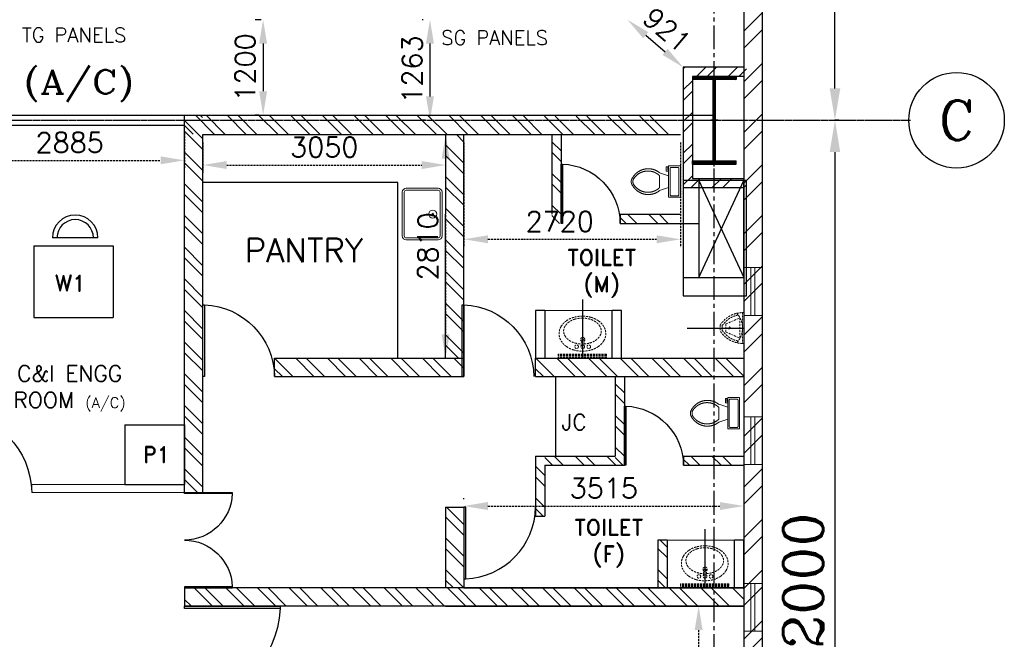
# Model space of a CAD drawing. Extents: x -82582065 to 310651827, y -37687100 to 142977471.
# Tile 64 of 122: x 111150 to 123519, y 32723 to 40508. Entities that reach past the tile are written whole.
import ezdxf
from ezdxf.enums import TextEntityAlignment as Align

# ---------------------------------------------------------------- set-up
doc = ezdxf.new("R2010")
doc.units = 0
doc.header["$LTSCALE"] = 100
doc.header["$MEASUREMENT"] = 0
for name, pattern in [('1 NORTH ELEVATION$0$NORTH ELEVATION$0$HIDDEN', [0.375, 0.25, -0.125]), ('CENTER', [2, 1.25, -0.25, 0.25, -0.25]), ('CENTER2', [1.125, 0.75, -0.125, 0.125, -0.125]), ('CONTINOUS', [0]), ('HIDDEN', [0.375, 0.25, -0.125])]:
    doc.linetypes.add(name, pattern=pattern)
for name, color, linetype in [('0-7-COL', 2, 'CENTER'), ('CL', 6, 'Continuous'), ('COL', 1, 'Continuous'), ('CUT', 7, 'Continuous'), ('DIM', 2, 'Continuous'), ('DOOR', 4, 'Continuous'), ('GRID', 8, 'CENTER'), ('HATCH', 4, 'Continuous'), ('LAYOUT', 6, 'Continuous'), ('MECH_EQ', 3, 'Continuous'), ('PNL', 6, 'Continuous'), ('T', 3, 'Continuous'), ('TEXT', 3, 'Continuous'), ('WALL', 4, 'Continuous'), ('WALLH', 2, 'Continuous')]:
    doc.layers.add(name, color=color, linetype=linetype)
for name, color, linetype, lineweight in [('A-DOOR TAG', 3, 'Continuous', 15), ('ALUMINIUM PART', 4, 'CONTINOUS', 13), ('CCONTHIN', 15, '1 NORTH ELEVATION$0$NORTH ELEVATION$0$HIDDEN', 13), ('CHAT', 11, 'Continuous', 13), ('WALL HATCH', 251, 'Continuous', 13), ('WIN', 31, 'Continuous', 13)]:
    doc.layers.add(name, color=color, linetype=linetype, lineweight=lineweight)
doc.styles.add('ROMANC', font='ROMANC.SHX')
doc.styles.add('ROMAND', font='romand.shx')
doc.styles.add('ROMANS', font='romans')
doc.dimstyles.new('GS', dxfattribs={"dimscale": 100, "dimtxt": 2.5, "dimasz": 3, "dimexe": 1, "dimexo": 1, "dimgap": 1, "dimtad": 1, "dimdec": 0, "dimzin": 0, "dimdsep": 46, "dimtxsty": 'ROMANS', "dimcen": 0.09, "dimclrd": 4, "dimclre": 8, "dimclrt": 3, "dimadec": 0, "dimazin": 0, "dimtfac": 1, "dimtdec": 0, "dimtofl": 0, "dimtmove": 0, "dimatfit": 3, "dimfxl": 1, "dimtolj": 1, "dimtzin": 0, "dimarcsym": 0})
doc.dimstyles.new('STANDARD$0', dxfattribs={"dimtxt": 250, "dimasz": 200, "dimexe": 0, "dimexo": 0, "dimgap": 100, "dimtad": 1, "dimdec": 0, "dimlfac": 0.01, "dimzin": 0, "dimdsep": 46, "dimtxsty": 'ROMANS', "dimcen": 0.09, "dimclrd": 4, "dimclre": 8, "dimclrt": 3, "dimadec": 0, "dimazin": 0, "dimtfac": 1, "dimtdec": 0, "dimtmove": 0, "dimatfit": 3, "dimfxl": 1, "dimtolj": 1, "dimtzin": 0, "dimarcsym": 0})

# ---------------------------------------------------------------- blocks, each defined once
blk = doc.blocks.new('*D330')
at = {"layer": 'Defpoints', "color": 0, "linetype": 'Continuous', "transparency": 16777216}
for p in [(121392, 54745), (121442, 54745), (121442, 39245)]:
    blk.add_point(p, dxfattribs=at)
at = {"layer": 'DIM', "linetype": 'Continuous', "lineweight": -2, "transparency": 16777216}
for p, q in [((121442, 54745), (121392, 54745)), ((121442, 39245), (121392, 39245))]:
    blk.add_line(p, q, dxfattribs=at)
at = {"layer": 'DIM', "color": 4, "linetype": 'Continuous', "lineweight": -2, "transparency": 16777216}
blk.add_line((121392, 39645), (121392, 54345), dxfattribs=at)
at = {"layer": 'DIM', "color": 4, "linetype": 'Continuous', "transparency": 16777216}
for points in [[(121325, 54345), (121458, 54345), (121392, 54745)], [(121325, 39645), (121458, 39645), (121392, 39245)]]:
    blk.add_solid(points, dxfattribs=at)
at = {"layer": 'DIM', "linetype": 'Continuous', "transparency": 16777216, "insert": (120992, 46995), "char_height": 500, "attachment_point": 5, "rotation": 90, "style": 'ROMANC'}
blk.add_mtext('\\A1;15500', dxfattribs=at)
blk = doc.blocks.new('*D331')
at = {"layer": 'Defpoints', "color": 0, "linetype": 'Continuous', "transparency": 16777216}
for p in [(121392, 39245), (121392, 27244), (121392, 27244)]:
    blk.add_point(p, dxfattribs=at)
at = {"layer": 'DIM', "linetype": 'Continuous', "lineweight": -2, "transparency": 16777216}
blk.add_line((121392, 39245), (121392, 39245), dxfattribs=at)
at = {"layer": 'DIM', "color": 4, "linetype": 'Continuous', "lineweight": -2, "transparency": 16777216}
blk.add_line((121392, 38845), (121392, 27644), dxfattribs=at)
at = {"layer": 'DIM', "color": 4, "linetype": 'Continuous', "transparency": 16777216}
for points in [[(121325, 38845), (121458, 38845), (121392, 39245)], [(121325, 27644), (121458, 27644), (121392, 27244)]]:
    blk.add_solid(points, dxfattribs=at)
at = {"layer": 'DIM', "linetype": 'Continuous', "transparency": 16777216, "insert": (120992, 33245), "char_height": 500, "attachment_point": 5, "rotation": 90, "style": 'ROMANC'}
blk.add_mtext('\\A1;12000', dxfattribs=at)
blk = doc.blocks.new('A$C14326149')
at = {"layer": 'COL'}
h = blk.add_hatch(dxfattribs=at)
h.set_pattern_fill('ANSI31', color=256, scale=100, style=0)
h.paths.add_polyline_path([(275, 550), (0, 550), (0, 510), (275, 510)])
h.paths.add_polyline_path([(0, 510), (0, 550), (-275, 550), (-275, 510)])
h.paths.add_polyline_path([(0, -550), (0, -510), (-275, -510), (-275, -550)])
h.paths.add_polyline_path([(0, -510), (0, -550), (275, -550), (275, -510)])
h.paths.add_polyline_path([(-16, 0), (0, 0), (0, 510), (-16, 510)])
h.paths.add_polyline_path([(0, 0), (16, 0), (16, 510), (0, 510)])
h.paths.add_polyline_path([(16, 0), (0, 0), (0, -510), (16, -510)])
h.paths.add_polyline_path([(-16, -510), (0, -510), (0, 0), (-16, 0)])
for p, q in [((275, 550), (-275, 550)), ((-275, 550), (-275, 510)), ((275, 510), (-275, 510)), ((-16, -510), (-16, 510)), ((16, -510), (16, 510)), ((275, 550), (275, 510)), ((-275, -510), (275, -510)), ((-275, -550), (-275, -510)), ((-275, -550), (275, -550)), ((275, -550), (275, -510))]:
    blk.add_line(p, q, dxfattribs=at)
at = {"layer": 'COL', "color": 2}
for p, q in [((0, -582), (0, 582)), ((44, 0), (-44, 0))]:
    blk.add_line(p, q, dxfattribs=at)
blk = doc.blocks.new('*D359')
at = {"layer": 'Defpoints', "color": 0, "transparency": 16777216}
for p in [(114285, 40508), (114208, 39308), (114256, 39308)]:
    blk.add_point(p, dxfattribs=at)
at = {"layer": 'WALLH', "color": 8, "lineweight": -2, "transparency": 16777216}
for p, q in [((114185, 40508), (114108, 40508)), ((114156, 39308), (114108, 39308))]:
    blk.add_line(p, q, dxfattribs=at)
at = {"layer": 'WALLH', "color": 4, "lineweight": -2, "transparency": 16777216}
blk.add_line((114208, 40208), (114208, 39608), dxfattribs=at)
at = {"layer": 'WALLH', "color": 4, "transparency": 16777216}
for points in [[(114158, 40208), (114258, 40208), (114208, 40508)], [(114158, 39608), (114258, 39608), (114208, 39308)]]:
    blk.add_solid(points, dxfattribs=at)
at = {"layer": 'WALLH', "color": 3, "transparency": 16777216, "insert": (113983, 39908), "char_height": 250, "attachment_point": 5, "rotation": 90, "style": 'ROMANS'}
blk.add_mtext('\\A1;1200', dxfattribs=at)
blk = doc.blocks.new('*D371')
at = {"layer": 'Defpoints', "color": 0, "transparency": 16777216}
for p in [(116317, 40508), (116304, 39244), (116349, 39244)]:
    blk.add_point(p, dxfattribs=at)
at = {"layer": 'WALLH', "color": 8, "lineweight": -2, "transparency": 16777216}
for p, q in [((116217, 40508), (116204, 40508)), ((116249, 39244), (116204, 39244))]:
    blk.add_line(p, q, dxfattribs=at)
at = {"layer": 'WALLH', "color": 4, "lineweight": -2, "transparency": 16777216}
blk.add_line((116304, 40208), (116304, 39544), dxfattribs=at)
at = {"layer": 'WALLH', "color": 4, "transparency": 16777216}
for points in [[(116254, 40208), (116354, 40208), (116304, 40508)], [(116254, 39544), (116354, 39544), (116304, 39244)]]:
    blk.add_solid(points, dxfattribs=at)
at = {"layer": 'WALLH', "color": 3, "transparency": 16777216, "insert": (116079, 39882), "char_height": 250, "attachment_point": 5, "rotation": 90, "style": 'ROMANS'}
blk.add_mtext('\\A1;1263', dxfattribs=at)
blk = doc.blocks.new('*D372')
at = {"layer": 'Defpoints', "color": 0, "transparency": 16777216}
for p in [(118785, 40508), (119486, 39909), (119486, 39909)]:
    blk.add_point(p, dxfattribs=at)
at = {"layer": 'WALLH', "color": 4, "lineweight": -2, "transparency": 16777216}
blk.add_line((119014, 40313), (119258, 40104), dxfattribs=at)
at = {"layer": 'WALLH', "color": 4, "transparency": 16777216}
for points in [[(119046, 40351), (118981, 40275), (118785, 40508)], [(119290, 40142), (119225, 40066), (119486, 39909)]]:
    blk.add_solid(points, dxfattribs=at)
at = {"layer": 'WALLH', "color": 3, "transparency": 16777216, "insert": (119282, 40380), "char_height": 250, "attachment_point": 5, "rotation": 319.48, "style": 'ROMANS'}
blk.add_mtext('\\A1;921', dxfattribs=at)
blk = doc.blocks.new('SERVICE BUILDING-ARCH$0$dd1')
at = {"layer": 'DOOR'}
blk.add_lwpolyline([(-1000, 975), (0, 975), (0, 1000), (-1000, 1000)], close=True, dxfattribs=at)
blk.add_arc((13, 1014), 1014, 182.2093, 269.2412, dxfattribs=at)
blk = doc.blocks.new('door- 2.5x2.1')
at = {"layer": 'DOOR'}
for points in [[(382879, 588916), (382879, 589647), (382861, 589647), (382861, 588916)], [(384305, 588916), (384305, 589647), (384323, 589647), (384323, 588916)]]:
    blk.add_lwpolyline(points, close=True, dxfattribs=at)
for centre, start, end in [((382850, 589657), 272.2093, 359.2412), ((384333, 589657), 180.7588, 267.7907)]:
    blk.add_arc(centre, 742, start, end, dxfattribs=at)
blk = doc.blocks.new('Toilet')
for p, q in [((9.5, -7), (9.5, -3)), ((-10, -9.5), (-8, -9.5)), ((-10, -10.5), (-10, -9.5)), ((-7, -10.5), (-10, -10.5)), ((-8, -9.5), (-8, -9)), ((-7, -9), (-7, -10.5)), ((-4, -9), (-6, -15)), ((4, -9), (6, -15)), ((4, -15), (-4, -15))]:
    blk.add_line(p, q)
blk.add_lwpolyline([(10.5, -9), (10.5, -1), (-10.5, -1), (-10.5, -9)], close=True)
for points in [[(-9.5, -3), (-9.5, -7)], [(8.5, -2), (-8.5, -2)], [(-8.5, -8), (8.5, -8)]]:
    blk.add_lwpolyline(points)
for centre, radius, start, end in [((-8.62, -2.88), 0.884, 81.8699, 188.1301), ((8.62, -2.88), 0.884, 351.8699, 98.1301), ((-8.62, -7.12), 0.884, 171.8699, 278.1301), ((8.62, -7.12), 0.884, 261.8699, 8.1301), ((3.52, -22.58), 12.17, 141.46911, 247.97143), ((4.2, -22.82), 11.33, 136.36773, 238.94682), ((-3.52, -22.58), 12.17, 292.02843, 38.53071), ((-4.2, -22.82), 11.33, 301.05301, 43.63209), ((0, -28.88), 4, 245.73182, 294.26817), ((0, -30), 4, 254.86053, 285.13947)]:
    blk.add_arc(centre, radius, start, end)
blk = doc.blocks.new('*U76')
for p, q in [((-27, 308), (43, 308)), ((-20, 283), (35, 283)), ((-43, 235), (-121, 59)), ((-43, 235), (58, 235)), ((58, 235), (136, 59)), ((-186, 29), (201, 29)), ((-186, 29), (-186, 12)), ((-186, 12), (201, 12)), ((-121, 59), (136, 59)), ((201, 12), (201, 29))]:
    blk.add_line(p, q)
blk.add_circle((7, 194), 12.7)
for centre, radius, start, end in [((148, 24), 334, 121.6971, 179.1551), ((148, 24), 309, 123.0108, 169.3055), ((-133, 24), 309, 10.6945, 56.9892), ((-133, 24), 334, 0.8449, 58.3029), ((8, 300), 273, 227.252, 312.748)]:
    blk.add_arc(centre, radius, start, end)
blk = doc.blocks.new('*D386')
at = {"layer": 'CUT', "color": 8, "linetype": 'HIDDEN', "lineweight": -2, "transparency": 16777216}
for p, q in [((113450, 38964), (113450, 38582)), ((116501, 38964), (116501, 38582))]:
    blk.add_line(p, q, dxfattribs=at)
at = {"layer": 'CUT', "color": 4, "linetype": 'HIDDEN', "lineweight": -2, "transparency": 16777216}
blk.add_line((113750, 38682), (116201, 38682), dxfattribs=at)
at = {"layer": 'CUT', "color": 4, "linetype": 'HIDDEN', "transparency": 16777216}
for points in [[(113750, 38732), (113750, 38632), (113450, 38682)], [(116201, 38732), (116201, 38632), (116501, 38682)]]:
    blk.add_solid(points, dxfattribs=at)
at = {"layer": 'Defpoints', "color": 0, "linetype": 'HIDDEN', "transparency": 16777216}
for p in [(113450, 39064), (116501, 39064), (116501, 38682)]:
    blk.add_point(p, dxfattribs=at)
at = {"layer": 'CUT', "color": 3, "linetype": 'HIDDEN', "transparency": 16777216, "insert": (114976, 38907), "char_height": 250, "attachment_point": 5, "style": 'ROMANS'}
blk.add_mtext('\\A1;3050', dxfattribs=at)
blk = doc.blocks.new('*D387')
at = {"color": 8, "linetype": 'HIDDEN', "lineweight": -2, "transparency": 16777216}
for p, q in [((110336, 39054), (110336, 38641)), ((113220, 39083), (113220, 38641))]:
    blk.add_line(p, q, dxfattribs=at)
at = {"color": 4, "linetype": 'HIDDEN', "lineweight": -2, "transparency": 16777216}
blk.add_line((110636, 38741), (112920, 38741), dxfattribs=at)
at = {"color": 4, "linetype": 'HIDDEN', "transparency": 16777216}
for points in [[(110636, 38791), (110636, 38691), (110336, 38741)], [(112920, 38791), (112920, 38691), (113220, 38741)]]:
    blk.add_solid(points, dxfattribs=at)
at = {"layer": 'Defpoints', "color": 0, "linetype": 'HIDDEN', "transparency": 16777216}
for p in [(110336, 39154), (113220, 39183), (113220, 38741)]:
    blk.add_point(p, dxfattribs=at)
at = {"color": 3, "linetype": 'HIDDEN', "transparency": 16777216, "insert": (111778, 38966), "char_height": 250, "attachment_point": 5, "style": 'ROMANS'}
blk.add_mtext('\\A1;2885', dxfattribs=at)
blk = doc.blocks.new('*D388')
at = {"layer": 'CUT', "color": 8, "linetype": 'HIDDEN', "lineweight": -2, "transparency": 16777216}
for p, q in [((116731, 38964), (116731, 37649)), ((119451, 38964), (119451, 37649))]:
    blk.add_line(p, q, dxfattribs=at)
at = {"layer": 'CUT', "color": 4, "linetype": 'HIDDEN', "lineweight": -2, "transparency": 16777216}
blk.add_line((117031, 37749), (119151, 37749), dxfattribs=at)
at = {"layer": 'CUT', "color": 4, "linetype": 'HIDDEN', "transparency": 16777216}
for points in [[(117031, 37799), (117031, 37699), (116731, 37749)], [(119151, 37799), (119151, 37699), (119451, 37749)]]:
    blk.add_solid(points, dxfattribs=at)
at = {"layer": 'Defpoints', "color": 0, "linetype": 'HIDDEN', "transparency": 16777216}
for p in [(116731, 39064), (119451, 39064), (119451, 37749)]:
    blk.add_point(p, dxfattribs=at)
at = {"layer": 'CUT', "color": 3, "linetype": 'HIDDEN', "transparency": 16777216, "insert": (117934, 37974), "char_height": 250, "attachment_point": 5, "style": 'ROMANS'}
blk.add_mtext('\\A1;2720', dxfattribs=at)
blk = doc.blocks.new('*D390')
at = {"layer": 'CUT', "color": 8, "linetype": 'HIDDEN', "lineweight": -2, "transparency": 16777216}
for p, q in [((116401, 39064), (116401, 39064)), ((116401, 36255), (116401, 36255))]:
    blk.add_line(p, q, dxfattribs=at)
at = {"layer": 'CUT', "color": 4, "linetype": 'HIDDEN', "lineweight": -2, "transparency": 16777216}
blk.add_line((116501, 38764), (116501, 36555), dxfattribs=at)
at = {"layer": 'CUT', "color": 4, "linetype": 'HIDDEN', "transparency": 16777216}
for points in [[(116451, 38764), (116551, 38764), (116501, 39064)], [(116451, 36555), (116551, 36555), (116501, 36255)]]:
    blk.add_solid(points, dxfattribs=at)
at = {"layer": 'Defpoints', "color": 0, "linetype": 'HIDDEN', "transparency": 16777216}
for p in [(116501, 39064), (116501, 36255), (116501, 36255)]:
    blk.add_point(p, dxfattribs=at)
at = {"layer": 'CUT', "color": 3, "linetype": 'HIDDEN', "transparency": 16777216, "insert": (116276, 37660), "char_height": 250, "attachment_point": 5, "rotation": 90, "style": 'ROMANS'}
blk.add_mtext('\\A1;2810', dxfattribs=at)
blk = doc.blocks.new('*D391')
at = {"layer": 'CUT', "color": 8, "linetype": 'HIDDEN', "lineweight": -2, "transparency": 16777216}
for p, q in [((116731, 34484), (116731, 34498)), ((120246, 34310), (120246, 34298))]:
    blk.add_line(p, q, dxfattribs=at)
at = {"layer": 'CUT', "color": 4, "linetype": 'HIDDEN', "lineweight": -2, "transparency": 16777216}
blk.add_line((117031, 34398), (119946, 34398), dxfattribs=at)
at = {"layer": 'CUT', "color": 4, "linetype": 'HIDDEN', "transparency": 16777216}
for points in [[(117031, 34448), (117031, 34348), (116731, 34398)], [(119946, 34448), (119946, 34348), (120246, 34398)]]:
    blk.add_solid(points, dxfattribs=at)
at = {"layer": 'Defpoints', "color": 0, "linetype": 'HIDDEN', "transparency": 16777216}
for p in [(120246, 34410), (120246, 34398), (116731, 34384)]:
    blk.add_point(p, dxfattribs=at)
at = {"layer": 'CUT', "color": 3, "linetype": 'HIDDEN', "transparency": 16777216, "insert": (118488, 34623), "char_height": 250, "attachment_point": 5, "style": 'ROMANS'}
blk.add_mtext('\\A1;3515', dxfattribs=at)
blk = doc.blocks.new('*D392')
at = {"layer": 'CUT', "color": 8, "linetype": 'HIDDEN', "lineweight": -2, "transparency": 16777216}
for p, q in [((120146, 33139), (119579, 33139)), ((120146, 28252), (119579, 28252))]:
    blk.add_line(p, q, dxfattribs=at)
at = {"layer": 'CUT', "color": 4, "linetype": 'HIDDEN', "lineweight": -2, "transparency": 16777216}
blk.add_line((119679, 32839), (119679, 28552), dxfattribs=at)
at = {"layer": 'CUT', "color": 4, "linetype": 'HIDDEN', "transparency": 16777216}
for points in [[(119629, 32839), (119729, 32839), (119679, 33139)], [(119629, 28552), (119729, 28552), (119679, 28252)]]:
    blk.add_solid(points, dxfattribs=at)
at = {"layer": 'Defpoints', "color": 0, "linetype": 'HIDDEN', "transparency": 16777216}
for p in [(120246, 33139), (119679, 28252), (120246, 28252)]:
    blk.add_point(p, dxfattribs=at)
at = {"layer": 'CUT', "color": 3, "linetype": 'HIDDEN', "transparency": 16777216, "insert": (119454, 30606), "char_height": 250, "attachment_point": 5, "rotation": 90, "style": 'ROMANS'}
blk.add_mtext('\\A1;4888', dxfattribs=at)

msp = doc.modelspace()

# ---------------------------------------------------------------- hatches: boundary and pattern name
at = {"layer": 'HATCH'}
h = msp.add_hatch(dxfattribs=at)
h.set_pattern_fill('ANSI32', color=256, scale=1200, style=0)
h.set_pattern_definition([(45, (2243.2, 0), (-318.198, 318.198), []), (45, (2455.33, 0), (-318.198, 318.198), [])])
h.paths.add_polyline_path([(120247.3, 59776.9), (120475.7, 59776.9), (120475.7, 62501.9), (120247.5, 62501.9)])
h.paths.add_polyline_path([(120245.7, 48776.9), (120475.7, 48776.9), (120475.7, 59776.9), (120245.7, 59776.9)])
h.paths.add_polyline_path([(120245.7, 42276.9), (120475.7, 42276.9), (120475.7, 48776.9), (120246.5, 48776.9)])
h.paths.add_polyline_path([(120245.7, 34776.9), (120475.7, 34776.9), (120475.7, 38276.9), (120475.7, 38276.9), (120475.7, 42276.9), (120246, 42276.9), (120245.7, 38506.9), (120245.7, 38506.9)])
h.paths.add_polyline_path([(120475.7, 34776.9), (120245.7, 34776.9), (120245.7, 28196.9), (120245.7, 28196.9), (120245.7, 26186.9), (120475.7, 26186.9), (120475.7, 28426.9), (120475.7, 28426.9)])
at = {"layer": 'WALL HATCH'}
h = msp.add_hatch(dxfattribs=at)
h.set_pattern_fill('ANSI32', color=256, scale=750, style=0)
h.set_pattern_definition([(45, (-435422.58, -161684.74), (-198.87378, 198.87378), []), (45, (-435290, -161684.74), (-198.87378, 198.87378), [])])
h.paths.add_polyline_path([(119600.7, 39794.5), (120280.7, 39794.5), (120280.7, 39909.5), (119485.7, 39909.5), (119485.7, 38399.5), (120280.7, 38399.5), (120280.7, 38514.5), (119600.7, 38514.5)])
h = msp.add_hatch(dxfattribs=at)
h.set_pattern_fill('ANSI32', color=256, scale=750, angle=-90, style=0)
h.set_pattern_definition([(315, (-80543.5, 568642.83), (198.87378, 198.87378), []), (315, (-80543.5, 568510.25), (198.87378, 198.87378), [])])
h.paths.add_polyline_path([(119325.7, 39064.5), (119325.7, 39294.5), (113220.4, 39308), (113220.4, 39072)])
h = msp.add_hatch(dxfattribs=at)
h.set_pattern_fill('ANSI32', color=256, scale=750, angle=-90, style=0)
h.set_pattern_definition([(315, (-83928.82, 560552.67), (198.87378, 198.87378), []), (315, (-83928.82, 560420.1), (198.87378, 198.87378), [])])
h.paths.add_polyline_path([(113450.4, 34569.3), (113220.4, 34569.3), (113220.4, 39308), (113445, 39308)])
h = msp.add_hatch(dxfattribs=at)
h.set_pattern_fill('ANSI32', color=256, scale=750, angle=-90, style=0)
h.set_pattern_definition([(315, (-80648.5, 562237.94), (198.87378, 198.87378), []), (315, (-80648.5, 562105.36), (198.87378, 198.87378), [])])
h.paths.add_polyline_path([(116730.7, 36254.5), (116500.7, 36254.5), (116500.7, 39064.5), (116730.7, 39064.5)])
h = msp.add_hatch(dxfattribs=at)
h.set_pattern_fill('ANSI32', color=256, scale=750, angle=-90, style=0)
h.set_pattern_definition([(315, (-80868.5, 561842.95), (198.87378, 198.87378), []), (315, (-80868.5, 561710.37), (198.87378, 198.87378), [])])
h.paths.add_polyline_path([(117950.7, 39064.5), (117835.7, 39064.5), (117835.7, 37949.5), (117950.7, 37949.5)])
h = msp.add_hatch(dxfattribs=at)
h.set_pattern_fill('ANSI32', color=256, scale=750, angle=-90, style=0)
h.set_pattern_definition([(315, (-80418.5, 562227.95), (198.87378, 198.87378), []), (315, (-80418.5, 562095.37), (198.87378, 198.87378), [])])
h.paths.add_polyline_path([(118694.4, 37949.5), (118694.4, 38064.5), (119450.7, 38064.5), (119450.7, 37949.5)])
h = msp.add_hatch(dxfattribs=at)
h.set_pattern_fill('ANSI32', color=256, scale=750, angle=-90, style=0)
h.set_pattern_definition([(315, (-83928.84, 568642.84), (198.87378, 198.87378), []), (315, (-83928.84, 568510.26), (198.87378, 198.87378), [])])
h.paths.add_polyline_path([(114350.4, 36254.5), (114350.4, 36024.5), (116730.7, 36024.5), (116730.7, 36254.5)])
h = msp.add_hatch(dxfattribs=at)
h.set_pattern_fill('ANSI32', color=256, scale=750, angle=-90, style=0)
h.set_pattern_definition([(315, (-80648.5, 568642.83), (198.87378, 198.87378), []), (315, (-80648.5, 568510.25), (198.87378, 198.87378), [])])
h.paths.add_polyline_path([(117630.7, 36254.5), (117630.7, 36024.5), (120245.7, 36024.5), (120245.7, 36254.5)])
h = msp.add_hatch(dxfattribs=at)
h.set_pattern_fill('ANSI32', color=256, scale=750, angle=-90, style=0)
h.set_pattern_definition([(315, (-80073.5, 558802.98), (198.87378, 198.87378), []), (315, (-80073.5, 558670.4), (198.87378, 198.87378), [])])
h.paths.add_polyline_path([(118745.7, 36024.5), (118630.7, 36024.5), (118630.7, 34909.5), (118745.7, 34909.5)])
h = msp.add_hatch(dxfattribs=at)
h.set_pattern_fill('ANSI32', color=256, scale=750, angle=-90, style=0)
h.set_pattern_definition([(315, (-81073.53, 558162.95), (198.87378, 198.87378), []), (315, (-81073.53, 558030.37), (198.87378, 198.87378), [])])
h.paths.add_polyline_path([(117745.7, 34909.5), (117630.7, 35024.5), (117630.7, 34269.5), (117745.7, 34269.5)])
h = msp.add_hatch(dxfattribs=at)
h.set_pattern_fill('ANSI32', color=256, scale=750, angle=-90, style=0)
h.set_pattern_definition([(315, (-80533.5, 567527.84), (198.87378, 198.87378), []), (315, (-80533.5, 567395.26), (198.87378, 198.87378), [])])
h.paths.add_polyline_path([(117745.7, 35024.5), (117745.7, 34909.5), (118755, 34909.5), (118630.7, 35024.5)])
h = msp.add_hatch(dxfattribs=at)
h.set_pattern_fill('ANSI32', color=256, scale=750, angle=-90, style=0)
h.set_pattern_definition([(315, (-79623.5, 559187.98), (198.87378, 198.87378), []), (315, (-79623.5, 559055.4), (198.87378, 198.87378), [])])
edge = h.paths.add_edge_path()
edge.add_arc((118735.3, 34899.5), 754.2, 0.75883, 9.53922)
edge.add_line((119479, 35024.5), (120245.7, 35024.5))
edge.add_line((120245.7, 35024.5), (120245.7, 34909.5))
edge.add_line((120245.7, 34909.5), (119489.4, 34909.5))
h = msp.add_hatch(dxfattribs=at)
h.set_pattern_fill('ANSI32', color=256, scale=750, angle=-90, style=0)
h.set_pattern_definition([(315, (-82203.53, 557262.95), (198.87378, 198.87378), []), (315, (-82203.53, 557130.37), (198.87378, 198.87378), [])])
h.paths.add_polyline_path([(116730.7, 34384.5), (116500.7, 34384.5), (116500.7, 33369.5), (116730.7, 33369.5)])
h = msp.add_hatch(dxfattribs=at)
h.set_pattern_fill('ANSI32', color=256, scale=750, angle=-90, style=0)
h.set_pattern_definition([(315, (-79536.94, 557262.94), (198.87378, 198.87378), []), (315, (-79536.94, 557130.36), (198.87378, 198.87378), [])])
h.paths.add_polyline_path([(119282.3, 33969.5), (119167.3, 33969.5), (119167.3, 33369.5), (119282.3, 33369.5)])
h = msp.add_hatch(dxfattribs=at)
h.set_pattern_fill('ANSI32', color=256, scale=750, angle=-90, style=0)
h.set_pattern_definition([(315, (-80543.5, 562687.83), (198.87378, 198.87378), []), (315, (-80543.5, 562555.24), (198.87378, 198.87378), [])])
h.paths.add_polyline_path([(120245.7, 33139.5), (120245.7, 33369.5), (113220.4, 33369.3), (113220.4, 33139.5)])

# ---------------------------------------------------------------- linework, layer by layer
at = {"layer": '0-7-COL', "color": 6, "linetype": 'Continuous'}
msp.add_circle((122919, 39244.5), 600, dxfattribs=at)
at = {"layer": 'ALUMINIUM PART'}
for p, q in [((113220.4, 34669.3), (111300.7, 34669.3)), ((111300.7, 34569.2), (111300.7, 34669.3)), ((113450.4, 34569.3), (111300.7, 34569.3))]:
    msp.add_line(p, q, dxfattribs=at)
at = {"layer": 'CCONTHIN', "linetype": 'Continuous'}
for p, q in [((116005.7, 38391), (116405.7, 38391)), ((116005.7, 38366), (116405.7, 38366)), ((115955.7, 37791), (115955.7, 38341)), ((115980.7, 37791), (115980.7, 38341)), ((116430.7, 38341), (116430.7, 37791)), ((116455.7, 38341), (116455.7, 37791)), ((116405.7, 37766), (116005.7, 37766)), ((116405.7, 37741), (116005.7, 37741)), ((117745.7, 36854.5), (118594.2, 36854.5)), ((119282.3, 33969.5), (120130.7, 33969.5))]:
    msp.add_line(p, q, dxfattribs=at)
at = {"layer": 'CCONTHIN'}
for p, q in [((118200.8, 36401.3), (118209.7, 36490.4)), ((118209.7, 36490.4), (118236.6, 36490.4)), ((118236.6, 36490.4), (118245.5, 36401.3)), ((118523.1, 36254.5), (117713.1, 36254.5)), ((118523.1, 36305.7), (117914.7, 36305.7)), ((117914.7, 36305.7), (117914.7, 36254.5)), ((118523.1, 36292.6), (117914.7, 36292.6)), ((118523.1, 36278.9), (117914.7, 36278.9)), ((118523.1, 36265.8), (117914.7, 36265.8)), ((118523.6, 36305.7), (118523.6, 36254.5)), ((119737.3, 33516.3), (119746.3, 33605.4)), ((119746.3, 33605.4), (119773.1, 33605.4)), ((119773.1, 33605.4), (119782.1, 33516.3)), ((120059.7, 33420.6), (119451.3, 33420.6)), ((119451.3, 33420.6), (119451.3, 33369.5)), ((120059.7, 33407.6), (119451.3, 33407.6)), ((120060.2, 33420.6), (120060.2, 33369.5)), ((120059.7, 33369.5), (119249.7, 33369.5)), ((120059.7, 33393.8), (119451.3, 33393.8)), ((120059.7, 33380.8), (119451.3, 33380.8))]:
    msp.add_line(p, q, dxfattribs=at)
for points in [[(118488.1, 36651.7, 0.1069454), (118418.7, 36725.7, 0.0815881), (118328.7, 36768.2, 0.0697201), (118219.2, 36783.6, 0.0697201), (118109.7, 36768.2, 0.0815881), (118019.6, 36725.7, 0.1069454), (117950.2, 36651.7, 0.2770668), (117950.2, 36475)], [(118240.9, 36433.4, 0.0537435), (118313, 36445.9, 0.0815881), (118386.3, 36480.5, 0.1069454), (118439.2, 36536.8, 0.2770668), (118439.2, 36654.8, 0.1069454), (118386.3, 36711.1, 0.0815881), (118313, 36745.8, 0.0697201), (118219.2, 36758.9, 0.0697201), (118125.4, 36745.8, 0.0815881), (118052.1, 36711.1, 0.1069454), (117999.2, 36654.8, 0.2770668), (117999.2, 36536.8, 0.1069454), (118052.1, 36480.5, 0.0815881), (118125.4, 36445.9, 0.0595755), (118205.4, 36433)], [(118328.7, 36358.5, 0.0815881), (118418.7, 36401.1, 0.1069454), (118488.1, 36475, 0.2770668), (118488.1, 36651.7)], [(117950.2, 36475, 0.1069454), (118019.6, 36401.1, 0.0815881), (118109.7, 36358.5, 0.1401213), (118328.7, 36358.5)], [(120024.7, 33766.7, 0.1069454), (119955.3, 33840.7, 0.0815881), (119865.2, 33883.2, 0.0697201), (119755.7, 33898.5, 0.0697201), (119646.2, 33883.2, 0.0815881), (119556.2, 33840.7, 0.1069454), (119486.8, 33766.7, 0.2770668), (119486.8, 33590)], [(119777.4, 33548.4, 0.0537435), (119849.5, 33560.8, 0.0815881), (119922.8, 33595.5, 0.1069454), (119975.7, 33651.8, 0.2770668), (119975.7, 33769.8, 0.1069454), (119922.8, 33826.1, 0.0815881), (119849.5, 33860.7, 0.0697201), (119755.7, 33873.9, 0.0697201), (119661.9, 33860.7, 0.0815881), (119588.6, 33826.1, 0.1069454), (119535.7, 33769.8, 0.2770668), (119535.7, 33651.8, 0.1069454), (119588.6, 33595.5, 0.0815881), (119661.9, 33560.8, 0.0595755), (119741.9, 33548)], [(119865.2, 33473.5, 0.0815881), (119955.3, 33516, 0.1069454), (120024.7, 33590, 0.2770668), (120024.7, 33766.7)], [(119486.8, 33590, 0.1069454), (119556.2, 33516, 0.0815881), (119646.2, 33473.5, 0.1401213), (119865.2, 33473.5)]]:
    msp.add_lwpolyline(points, format="xyb", dxfattribs=at)
at = {"layer": 'CCONTHIN', "linetype": 'Continuous'}
for radius in [50, 10]:
    msp.add_circle((116338.4, 38066), radius, dxfattribs=at)
at = {"layer": 'CCONTHIN'}
for centre in [(118146.1, 36399), (118223.1, 36399), (118298.8, 36399), (119682.7, 33514), (119759.7, 33514), (119835.4, 33514)]:
    msp.add_circle(centre, 22.5, dxfattribs=at)
at = {"layer": 'CCONTHIN', "linetype": 'Continuous'}
for centre, radius, start, end in [((116005.7, 38341), 50, 90, 180), ((116005.7, 38341), 25, 90, 180), ((116405.7, 38341), 50, 0, 90), ((116405.7, 38341), 25, 0, 90), ((116005.7, 37791), 50, 180, 270), ((116005.7, 37791), 25, 180, 270), ((116405.7, 37791), 50, 270, 0), ((116405.7, 37791), 25, 270, 0)]:
    msp.add_arc(centre, radius, start, end, dxfattribs=at)
at = {"layer": 'CCONTHIN'}
for centre in [(118223.1, 36489), (119759.7, 33604)]:
    msp.add_arc(centre, 27, 305.7393, 234.2609, dxfattribs=at)
at = {"layer": 'CL', "ltscale": 0.25}
for p, q in [((118219.2, 36990.7), (118219.2, 36254.5)), ((119536.5, 36634.3), (120245.7, 36634.3)), ((119755.7, 34105.6), (119755.7, 33369.5))]:
    msp.add_line(p, q, dxfattribs=at)
at = {"layer": 'CL'}
for points in [[(120245.7, 39909.5), (119485.7, 39909.5), (119485.7, 38399.5), (120245.7, 38399.5)], [(120245.7, 39794.5), (119600.7, 39794.5), (119600.7, 38514.5), (120245.7, 38514.5)]]:
    msp.add_lwpolyline(points, dxfattribs=at)
at = {"layer": 'GRID', "linetype": 'CENTER2', "ltscale": 4}
for p, q in [((119875.7, 20337.1), (119875.7, 63150.4)), ((86665.8, 39244.5), (122339.9, 39244.5)), ((87607.5, 39244.5), (122319, 39244.5))]:
    msp.add_line(p, q, dxfattribs=at)
at = {"layer": 'LAYOUT'}
for p, q in [((112132.7, 37767.5), (111561.2, 37767.5)), ((111325.6, 37667.5), (111325.6, 36767.5)), ((111325.6, 37667.5), (112325.6, 37667.5)), ((112325.6, 37667.5), (112325.6, 36767.5)), ((111325.6, 36767.5), (112325.6, 36767.5)), ((112470.4, 35419.3), (113220.4, 35419.3)), ((112470.4, 35419.3), (112470.4, 34669.3)), ((113220.4, 35419.3), (113220.4, 34669.3)), ((112470.4, 34669.3), (113220.4, 34669.3))]:
    msp.add_line(p, q, dxfattribs=at)
for radius in [285.8, 228.6]:
    msp.add_arc((111847, 37767.5), radius, 0, 180, dxfattribs=at)
at = {"layer": 'MECH_EQ'}
for p, q in [((119680.7, 37269.5), (120245.7, 38489.5)), ((119680.7, 38489.5), (120245.7, 37269.5))]:
    msp.add_line(p, q, dxfattribs=at)
at = {"layer": 'PNL'}
for p, q in [((119495.7, 38399.5), (120245.7, 38399.5)), ((112470.4, 34669.3), (113220.4, 34669.3))]:
    msp.add_line(p, q, dxfattribs=at)
at = {"layer": 'WALL'}
for p, q in [((120475.7, 62524.5), (120475.7, 28426.9)), ((120245.7, 62294.5), (120245.7, 28196.9)), ((120245.7, 40244.5), (120245.7, 28164.5)), ((120475.7, 40244.5), (120475.7, 28394.5)), ((109891.7, 39308), (119858.3, 39308)), ((113220.4, 34569.3), (113220.4, 39308)), ((109891.7, 39183), (113220.4, 39183)), ((113450.4, 39064.5), (119450.7, 39064.5)), ((113450.4, 36254.5), (113450.4, 39064.5)), ((113450.4, 36254.5), (113450.4, 39064.5)), ((113450.4, 34569.3), (113450.4, 39064.5)), ((116500.7, 39064.5), (119220.7, 39064.5)), ((116500.7, 39064.5), (116500.7, 38064.5)), ((116730.7, 36024.5), (116730.7, 39064.5)), ((117835.7, 39064.5), (117835.7, 38064.5)), ((117950.7, 39064.5), (117950.7, 37949.5)), ((119680.7, 38489.5), (119680.7, 37269.5)), ((120245.7, 37269.5), (120245.7, 38489.5)), ((115900.7, 38464.5), (113450.4, 38464.5)), ((115900.7, 36254.5), (115900.7, 38464.5)), ((116500.7, 36254.5), (116500.7, 38064.5)), ((118694.4, 38064.5), (118694.4, 37949.5)), ((118694.4, 38064.5), (119450.7, 38064.5)), ((118694.4, 37949.5), (118694.4, 38064.5)), ((118694.4, 37949.5), (119680.7, 37949.5)), ((119485.7, 37269.5), (120245.7, 37269.5)), ((117630.7, 36854.5), (117630.7, 36254.5)), ((117745.7, 36854.5), (117630.7, 36854.5)), ((117745.7, 36854.5), (117745.7, 36254.5)), ((118594.2, 36254.5), (118594.2, 36854.5)), ((118709.2, 36854.5), (118594.2, 36854.5)), ((118709.2, 36254.5), (118709.2, 36854.5)), ((114350.4, 36254.5), (116730.7, 36254.5)), ((114350.4, 36024.5), (114350.4, 36254.5)), ((116500.7, 36254.5), (116730.7, 36254.5)), ((117630.7, 36254.5), (120245.7, 36254.5)), ((117630.7, 36024.5), (117630.7, 36254.5)), ((117630.7, 36254.5), (120245.7, 36254.5)), ((114350.4, 36024.5), (116730.7, 36024.5)), ((117630.7, 36024.5), (120245.7, 36024.5)), ((117880.7, 36024.5), (117880.7, 35024.5)), ((118630.7, 36024.5), (118630.7, 35024.5)), ((118745.7, 36024.5), (118745.7, 34909.5)), ((117630.7, 35024.5), (117630.7, 34269.5)), ((117630.7, 35024.5), (118630.7, 35024.5)), ((119489.4, 35024.5), (119489.4, 34909.5)), ((119489.4, 35024.5), (120245.7, 35024.5)), ((119489.4, 34909.5), (119489.4, 35024.5)), ((117745.7, 34909.5), (117745.7, 34269.5)), ((117745.7, 34909.5), (118745.7, 34909.5)), ((119489.4, 34909.5), (120245.7, 34909.5)), ((116500.7, 34384.5), (116730.7, 34384.5)), ((116500.7, 34384.5), (116500.7, 33369.5)), ((116730.7, 34384.5), (116730.7, 33369.5)), ((117630.7, 34269.5), (117745.7, 34269.5)), ((119167.3, 33969.5), (119167.3, 33369.5)), ((119282.3, 33969.5), (119167.3, 33969.5)), ((119282.3, 33969.5), (119282.3, 33369.5)), ((120130.7, 33369.5), (120130.7, 33969.5)), ((120245.7, 33969.5), (120130.7, 33969.5)), ((120245.7, 33369.5), (120245.7, 33969.5)), ((120245.7, 33369.5), (113220.4, 33369.5)), ((113220.4, 33369.5), (113220.4, 33139.5)), ((116730.7, 33369.5), (120245.7, 33369.5)), ((120245.7, 33139.5), (113220.4, 33139.5)), ((116500.7, 33139.5), (120245.7, 33139.5)), ((116500.7, 33139.5), (120245.7, 33139.5)), ((116500.7, 33139.5), (120245.7, 33139.5))]:
    msp.add_line(p, q, dxfattribs=at)
at = {"layer": 'WALL', "flags": 128}
for points in [[(120245.7, 39909.5), (119485.7, 39909.5), (119485.7, 38399.5), (120245.7, 38399.5)], [(120245.7, 39794.5), (119600.7, 39794.5), (119600.7, 38514.5), (120245.7, 38514.5)], [(119485.7, 37269.5), (119485.7, 37039.5), (120280.7, 37039.5), (120280.7, 38489.5), (119485.7, 38489.5), (119485.7, 37269.5)]]:
    msp.add_lwpolyline(points, dxfattribs=at)
at = {"layer": 'WIN'}
for p, q in [((120335.7, 37393.3), (120335.7, 36793.3)), ((120385.7, 37393.3), (120385.7, 36793.3)), ((120335.7, 35518.3), (120335.7, 34918.3)), ((120385.7, 35518.3), (120385.7, 34918.3)), ((120335.7, 33424.3), (120335.7, 32824.3)), ((120385.7, 33424.3), (120385.7, 32824.3))]:
    msp.add_line(p, q, dxfattribs=at)
for points in [[(120475.7, 37393.3), (120475.8, 36793.3), (120245.8, 36793.3), (120245.7, 37393.3)], [(120475.7, 35518.3), (120475.8, 34918.3), (120245.8, 34918.3), (120245.7, 35518.3)], [(120475.7, 33424.3), (120475.8, 32824.3), (120245.8, 32824.3), (120245.7, 33424.3)]]:
    msp.add_lwpolyline(points, close=True, dxfattribs=at)

# ---------------------------------------------------------------- block references
at = {"layer": 'CCONTHIN', "xscale": 18.75, "yscale": 18.75, "zscale": 18.75, "rotation": 270}
for p in [(119469.5, 38473.2), (120212.5, 35563.2)]:
    msp.add_blockref('Toilet', p, dxfattribs=at)
at = {"layer": 'CCONTHIN', "xscale": -1, "rotation": 90}
msp.add_blockref('*U76', (120257.4, 36641.9), dxfattribs=at)
at = {"layer": 'CHAT', "xscale": -0.7436525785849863, "yscale": 0.7436525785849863, "zscale": 0.7436525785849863, "rotation": 90}
for p in [(118694.4, 37949.5), (119489.4, 34909.5)]:
    msp.add_blockref('SERVICE BUILDING-ARCH$0$dd1', p, dxfattribs=at)
at = {"layer": 'COL'}
msp.add_blockref('A$C14326149', (119875.7, 39244.5), dxfattribs=at)
at = {"layer": 'DIM'}
msp.add_blockref('A$C14326149', (119875.7, 39244.5), dxfattribs=at)
at = {"layer": 'DOOR'}
for name, p, xscale, yscale, zscale, rotation in [('SERVICE BUILDING-ARCH$0$dd1', (114350.4, 36024.5), -0.8999999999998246, 0.8999999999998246, 0.8999999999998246, 89.99999996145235), ('SERVICE BUILDING-ARCH$0$dd1', (117608.2, 36024.5), -0.8999999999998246, 0.8999999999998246, 0.8999999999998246, 89.99999996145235), ('door- 2.5x2.1', (597033.3, 348711.2), -0.8205128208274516, 0.8205128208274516, 0.8205128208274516, 90), ('SERVICE BUILDING-ARCH$0$dd1', (117630.7, 34384.5), 0.8999999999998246, 0.8999999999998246, 0.8999999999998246, 90.00000003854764), ('SERVICE BUILDING-ARCH$0$dd1', (113220.4, 31939.5), -1.199999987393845, 1.199999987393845, 1.199999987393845, 359.9999999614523)]:
    msp.add_blockref(name, p, dxfattribs=dict(at, xscale=xscale, yscale=yscale, zscale=zscale, rotation=rotation))
at = {"layer": 'DOOR', "xscale": -1, "rotation": 89.99999996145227}
msp.add_blockref('SERVICE BUILDING-ARCH$0$dd1', (111300.7, 34569.2), dxfattribs=at)

# ---------------------------------------------------------------- texts
at = {"layer": '0-7-COL', "color": 6, "linetype": 'Continuous', "style": 'ROMANC'}
msp.add_text('C', height=500, dxfattribs=at).set_placement((122919, 39244.5), align=Align.MIDDLE)
at = {"layer": 'A-DOOR TAG', "linetype": 'Continuous', "style": 'ROMANS'}
msp.add_text('JC', height=200, dxfattribs=at).set_placement((117955.4, 35452.3), align=Align.MIDDLE_LEFT)
at = {"layer": 'DOOR', "char_height": 200, "width": 1057.143, "attachment_point": 2, "style": 'ROMAND'}
for s, insert in [('TOILET\\P(M) ', (118462.3, 37621.1)), ('TOILET\\P(F) ', (118550.3, 34230.1))]:
    msp.add_mtext(s, dxfattribs=dict(at, insert=insert))
at = {"layer": 'LAYOUT', "ltscale": 101, "style": 'ROMAND'}
for s, p in [('W1', (111786.7, 37197.1)), ('P1', (112871.6, 35044.3))]:
    msp.add_text(s, height=200, dxfattribs=at).set_placement(p, align=Align.MIDDLE)
at = {"layer": 'PNL', "color": 4, "style": 'ROMANS'}
for s, p in [('TG PANELS', (111177.9, 40227.5)), ('SG PANELS', (116445.3, 40190.9))]:
    msp.add_text(s, height=180, dxfattribs=at).set_placement(p)
at = {"layer": 'T', "style": 'ROMANC', "width": 1.2}
msp.add_text('CONTROL EQUIPMENT ROOM (A/C)', height=300, dxfattribs=at).set_placement((103879.1, 39576.9))
at = {"layer": 'TEXT', "style": 'ROMANS'}
msp.add_text('PANTRY', height=300, dxfattribs=at).set_placement((114721, 37610.5), align=Align.MIDDLE)
at = {"layer": 'TEXT', "insert": (111777.7, 36163), "char_height": 200, "width": 1617.362, "attachment_point": 2, "style": 'ROMANS'}
msp.add_mtext('C&I ENGG ROOM {\\H0.66667x;(A/C)}', dxfattribs=at)

# ---------------------------------------------------------------- dimensions: what is measured, and where the dimension line sits
at = {"linetype": 'HIDDEN'}
dim = msp.add_linear_dim(base=(113220.4, 38741), p1=(110335.7, 39154.5), p2=(113220.4, 39183), dimstyle='GS', dxfattribs=at)
dim.commit()
dim.dimension.update_dxf_attribs({"geometry": '*D387', "text_midpoint": (111778.1, 38966)})
at = {"layer": 'CUT', "linetype": 'HIDDEN'}
for base, p1, p2, picture, middle in [((116500.7, 38682), (113450.4, 39064.5), (116500.7, 39064.5), '*D386', (114975.6, 38907)), ((120245.7, 34398), (116730.7, 34384.5), (120245.7, 34410), '*D391', (118488.2, 34623))]:
    dim = msp.add_linear_dim(base=base, p1=p1, p2=p2, dimstyle='GS', dxfattribs=at)
    dim.commit()
    dim.dimension.update_dxf_attribs({"geometry": picture, "text_midpoint": middle})
dim = msp.add_linear_dim(base=(116500.7, 36254.5), p1=(116500.7, 39064.5), p2=(116500.7, 36254.5), angle=90, dimstyle='GS', dxfattribs=at)
dim.commit()
dim.dimension.update_dxf_attribs({"geometry": '*D390', "text_midpoint": (116275.7, 37659.5)})
dim = msp.add_linear_dim(base=(119450.7, 37748.6), p1=(116730.7, 39064.5), p2=(119450.7, 39064.5), dimstyle='GS', dxfattribs=at)
dim.commit()
dim.dimension.update_dxf_attribs({"geometry": '*D388', "text_midpoint": (117933.8, 37748.6), "dimtype": 160})
dim = msp.add_linear_dim(base=(119679, 28251.9), p1=(120245.7, 33139.5), p2=(120245.7, 28251.9), angle=90, dimstyle='GS', dxfattribs=at)
dim.commit()
dim.dimension.update_dxf_attribs({"geometry": '*D392', "text_midpoint": (119679, 30606), "dimtype": 160})
at = {"layer": 'DIM', "linetype": 'Continuous'}
for base, p1, p2, text, picture, middle in [((121391.6, 54744.8), (121441.6, 39244.8), (121441.6, 54744.8), '15500', '*D330', (120991.6, 46994.8)), ((121391.6, 27244.5), (121391.6, 39244.8), (121391.6, 27244.5), '12000', '*D331', (120991.6, 33244.6))]:
    dim = msp.add_linear_dim(base=base, p1=p1, p2=p2, angle=90, text=text, dimstyle='STANDARD$0', override={"dimscale": 100, "dimtxt": 5, "dimasz": 4, "dimgap": 1.5, "dimtxsty": 'ROMANC', "dimclrd": 4, "dimclre": 256, "dimclrt": 256, "dimtix": 1}, dxfattribs=at)
    dim.commit()
    dim.dimension.update_dxf_attribs({"geometry": picture, "text_midpoint": middle})
at = {"layer": 'WALLH'}
dim = msp.add_aligned_dim(p1=(118785.5, 40508), p2=(119485.7, 39909.5), distance=0, dimstyle='GS', dxfattribs=at)
dim.commit()
dim.dimension.update_dxf_attribs({"geometry": '*D372', "text_midpoint": (119281.8, 40379.8)})
dim = msp.add_linear_dim(base=(114207.8, 39308), p1=(114285.5, 40508), p2=(114255.8, 39308), angle=90, dimstyle='GS', dxfattribs=at)
dim.commit()
dim.dimension.update_dxf_attribs({"geometry": '*D359', "text_midpoint": (113982.8, 39908)})
dim = msp.add_linear_dim(base=(116304.3135, 39244.4958), p1=(116317.1428, 40507.9927), p2=(116349.2159, 39244.4958), angle=90, dimstyle='GS', dxfattribs=at)
dim.commit()
dim.dimension.update_dxf_attribs({"geometry": '*D371', "text_midpoint": (116304.3135, 39882.1941), "dimtype": 160})

doc.saveas('drawing.dxf')
